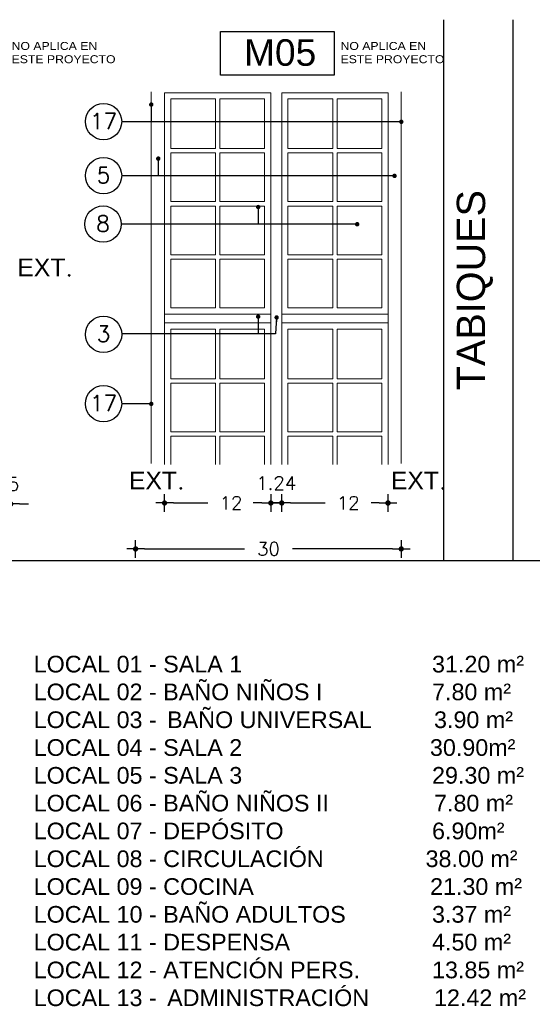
# Model space of a CAD drawing. Header units: metres. Extents: x -4243 to 4656, y 1445 to 4258.
# Tile 39 of 42: x 4531.995 to 4532.573, y 1553.19 to 1554.302. Entities that reach past the tile are written whole.
import ezdxf

# ---------------------------------------------------------------- set-up
doc = ezdxf.new("R2010")
doc.units = ezdxf.units.M
doc.header["$LTSCALE"] = 0.3
doc.header["$PDMODE"] = 3
for name, color, linetype in [('CAIF REFERENCIAS', 2, 'Continuous'), ('CAIF XREF TERMINACIONES$0$REFERENCIAS', 2, 'Continuous'), ('CAIF XREF TERMINACIONES$0$TEXTOS', 2, 'Continuous'), ('CAIF XREF TIPOS MUROS 1301$0$ACOT-P', 2, 'Continuous'), ('CAIF XREF TIPOS MUROS 1301$0$MUROS-MC4', 4, 'Continuous'), ('CAIF XREF TIPOS MUROS 1301$0$TEXTOS', 2, 'Continuous'), ('LO NUEVO', 1, 'Continuous')]:
    doc.layers.add(name, color=color, linetype=linetype)
doc.styles.add('CAIF XREF TERMINACIONES$0$arial', font='arial.ttf')
doc.styles.add('CAIF XREF TIPOS MUROS 1301$0$arial', font='arial.ttf')
doc.styles.add('CAIF XREF TIPOS MUROS 1301$0$ROMANS', font='romans.shx')
doc.dimstyles.new('CAIF XREF TIPOS MUROS 1301$0$ESC10', dxfattribs={"dimtxt": 0.015, "dimasz": 0.01, "dimexe": 0, "dimexo": 0.06, "dimgap": 0.015, "dimtad": 1, "dimtoh": 1, "dimlfac": 100, "dimzin": 9, "dimdsep": 46, "dimtxsty": 'CAIF XREF TIPOS MUROS 1301$0$ROMANS', "dimblk": 'CAIF XREF TIPOS MUROS 1301$0$PUNTO', "dimcen": 0, "dimse1": 1, "dimse2": 1, "dimclrd": 1, "dimadec": 0, "dimazin": 0, "dimtfac": 1.2, "dimtix": 1, "dimtmove": 2, "dimatfit": 3, "dimldrblk": 'CAIF XREF TIPOS MUROS 1301$0$PUNTO', "dimfxl": 1, "dimtvp": 0.866667, "dimtolj": 1, "dimtzin": 7, "dimarcsym": 0})

# ---------------------------------------------------------------- blocks, each defined once
blk = doc.blocks.new('CAIF XREF TIPOS MUROS 1301$0$PUNTO')
for p, q in [((-1, 0), (1, 0)), ((0, 1), (0, -1))]:
    blk.add_line(p, q)
at = {"const_width": 0.3}
blk.add_lwpolyline([(-0.15, 0, 1), (0.15, 0, 1)], format="xyb", close=True, dxfattribs=at)
blk = doc.blocks.new('*D531')
at = {"layer": 'CAIF XREF TIPOS MUROS 1301$0$ACOT-P', "color": 1, "lineweight": -2, "transparency": 16777216}
for p, q in [((4532.3005, 1553.7566), (4532.3395, 1553.7566)), ((4532.4005, 1553.7566), (4532.3916, 1553.7566))]:
    blk.add_line(p, q, dxfattribs=at)
at = {"layer": 'Defpoints', "color": 0, "transparency": 16777216}
for p in [(4532.2905, 1553.8), (4532.4105, 1553.8011), (4532.2905, 1553.7566)]:
    blk.add_point(p, dxfattribs=at)
at = {"layer": 'CAIF XREF TIPOS MUROS 1301$0$ACOT-P', "color": 1, "lineweight": -2, "transparency": 16777216, "xscale": 0.01, "yscale": 0.01, "zscale": 0.01, "rotation": 180}
blk.add_blockref('CAIF XREF TIPOS MUROS 1301$0$PUNTO', (4532.2905, 1553.7566), dxfattribs=at)
at = {"layer": 'CAIF XREF TIPOS MUROS 1301$0$ACOT-P', "color": 1, "lineweight": -2, "transparency": 16777216, "xscale": 0.01, "yscale": 0.01, "zscale": 0.01}
blk.add_blockref('CAIF XREF TIPOS MUROS 1301$0$PUNTO', (4532.4105, 1553.7566), dxfattribs=at)
at = {"layer": 'CAIF XREF TIPOS MUROS 1301$0$ACOT-P', "color": 0, "transparency": 16777216, "insert": (4532.3655, 1553.7566), "char_height": 0.015, "attachment_point": 5, "style": 'CAIF XREF TIPOS MUROS 1301$0$ROMANS'}
blk.add_mtext('\\A1;12', dxfattribs=at)
blk = doc.blocks.new('*D532')
at = {"layer": 'CAIF XREF TIPOS MUROS 1301$0$ACOT-P', "color": 1, "lineweight": -2, "transparency": 16777216}
for p, q in [((4532.1682, 1553.7566), (4532.2071, 1553.7566)), ((4532.2682, 1553.7566), (4532.2592, 1553.7566))]:
    blk.add_line(p, q, dxfattribs=at)
at = {"layer": 'Defpoints', "color": 0, "transparency": 16777216}
for p in [(4532.1582, 1553.8011), (4532.2782, 1553.8011), (4532.1582, 1553.7566)]:
    blk.add_point(p, dxfattribs=at)
at = {"layer": 'CAIF XREF TIPOS MUROS 1301$0$ACOT-P', "color": 1, "lineweight": -2, "transparency": 16777216, "xscale": 0.01, "yscale": 0.01, "zscale": 0.01, "rotation": 180}
blk.add_blockref('CAIF XREF TIPOS MUROS 1301$0$PUNTO', (4532.1582, 1553.7566), dxfattribs=at)
at = {"layer": 'CAIF XREF TIPOS MUROS 1301$0$ACOT-P', "color": 1, "lineweight": -2, "transparency": 16777216, "xscale": 0.01, "yscale": 0.01, "zscale": 0.01}
blk.add_blockref('CAIF XREF TIPOS MUROS 1301$0$PUNTO', (4532.2782, 1553.7566), dxfattribs=at)
at = {"layer": 'CAIF XREF TIPOS MUROS 1301$0$ACOT-P', "color": 0, "transparency": 16777216, "insert": (4532.2332, 1553.7566), "char_height": 0.015, "attachment_point": 5, "style": 'CAIF XREF TIPOS MUROS 1301$0$ROMANS'}
blk.add_mtext('\\A1;12', dxfattribs=at)
blk = doc.blocks.new('CAIF XREF TIPOS MUROS 1301$0$_Dot')
at = {"color": 0, "linetype": 'ByBlock', "lineweight": -2}
blk.add_line((-0.5, 0), (-1, 0), dxfattribs=at)
at = {"color": 0, "linetype": 'ByBlock', "const_width": 0.5}
blk.add_lwpolyline([(-0.25, 0, 1), (0.25, 0, 1)], format="xyb", close=True, dxfattribs=at)
blk = doc.blocks.new('*D533')
at = {"layer": 'CAIF XREF TIPOS MUROS 1301$0$ACOT-P', "color": 1, "lineweight": -2, "transparency": 16777216}
for p, q in [((4532.1355, 1553.7047), (4532.2484, 1553.7047)), ((4532.4155, 1553.7047), (4532.3027, 1553.7047))]:
    blk.add_line(p, q, dxfattribs=at)
at = {"layer": 'Defpoints', "color": 0, "transparency": 16777216}
for p in [(4532.1255, 1553.8011), (4532.4255, 1553.8011), (4532.1255, 1553.7047)]:
    blk.add_point(p, dxfattribs=at)
at = {"layer": 'CAIF XREF TIPOS MUROS 1301$0$ACOT-P', "color": 1, "lineweight": -2, "transparency": 16777216, "xscale": 0.01, "yscale": 0.01, "zscale": 0.01, "rotation": 180}
blk.add_blockref('CAIF XREF TIPOS MUROS 1301$0$PUNTO', (4532.1255, 1553.7047), dxfattribs=at)
at = {"layer": 'CAIF XREF TIPOS MUROS 1301$0$ACOT-P', "color": 1, "lineweight": -2, "transparency": 16777216, "xscale": 0.01, "yscale": 0.01, "zscale": 0.01}
blk.add_blockref('CAIF XREF TIPOS MUROS 1301$0$PUNTO', (4532.4255, 1553.7047), dxfattribs=at)
at = {"layer": 'CAIF XREF TIPOS MUROS 1301$0$ACOT-P', "color": 0, "transparency": 16777216, "insert": (4532.2755, 1553.7047), "char_height": 0.015, "attachment_point": 5, "style": 'CAIF XREF TIPOS MUROS 1301$0$ROMANS'}
blk.add_mtext('\\A1;30', dxfattribs=at)
blk = doc.blocks.new('*D534')
at = {"layer": 'CAIF XREF TIPOS MUROS 1301$0$ACOT-P', "color": 1, "lineweight": -2, "transparency": 16777216}
for p, q in [((4532.2682, 1553.7566), (4532.2582, 1553.7566)), ((4532.2905, 1553.7566), (4532.2782, 1553.7566)), ((4532.3005, 1553.7566), (4532.3105, 1553.7566))]:
    blk.add_line(p, q, dxfattribs=at)
at = {"layer": 'Defpoints', "color": 0, "transparency": 16777216}
for p in [(4532.2782, 1553.8), (4532.2905, 1553.8), (4532.2782, 1553.7566)]:
    blk.add_point(p, dxfattribs=at)
at = {"layer": 'CAIF XREF TIPOS MUROS 1301$0$ACOT-P', "color": 1, "lineweight": -2, "transparency": 16777216, "xscale": 0.01, "yscale": 0.01, "zscale": 0.01}
blk.add_blockref('CAIF XREF TIPOS MUROS 1301$0$PUNTO', (4532.2782, 1553.7566), dxfattribs=at)
at = {"layer": 'CAIF XREF TIPOS MUROS 1301$0$ACOT-P', "color": 1, "lineweight": -2, "transparency": 16777216, "xscale": 0.01, "yscale": 0.01, "zscale": 0.01, "rotation": 180}
blk.add_blockref('CAIF XREF TIPOS MUROS 1301$0$PUNTO', (4532.2905, 1553.7566), dxfattribs=at)
at = {"layer": 'CAIF XREF TIPOS MUROS 1301$0$ACOT-P', "color": 0, "transparency": 16777216, "insert": (4532.2843, 1553.7791), "char_height": 0.015, "attachment_point": 5, "style": 'CAIF XREF TIPOS MUROS 1301$0$ROMANS'}
blk.add_mtext('\\A1;1.24', dxfattribs=at)
blk = doc.blocks.new('*D545')
at = {"layer": 'CAIF XREF TIPOS MUROS 1301$0$ACOT-P', "color": 1, "lineweight": -2, "transparency": 16777216}
for p, q in [((4531.9595, 1553.7555), (4531.9495, 1553.7555)), ((4531.9845, 1553.7555), (4531.9695, 1553.7555)), ((4531.9945, 1553.7555), (4532.0045, 1553.7555))]:
    blk.add_line(p, q, dxfattribs=at)
at = {"layer": 'Defpoints', "color": 0, "transparency": 16777216}
for p in [(4531.9695, 1553.8), (4531.9845, 1553.8), (4531.9695, 1553.7555)]:
    blk.add_point(p, dxfattribs=at)
at = {"layer": 'CAIF XREF TIPOS MUROS 1301$0$ACOT-P', "color": 1, "lineweight": -2, "transparency": 16777216, "xscale": 0.01, "yscale": 0.01, "zscale": 0.01}
blk.add_blockref('CAIF XREF TIPOS MUROS 1301$0$PUNTO', (4531.9695, 1553.7555), dxfattribs=at)
at = {"layer": 'CAIF XREF TIPOS MUROS 1301$0$ACOT-P', "color": 1, "lineweight": -2, "transparency": 16777216, "xscale": 0.01, "yscale": 0.01, "zscale": 0.01, "rotation": 180}
blk.add_blockref('CAIF XREF TIPOS MUROS 1301$0$PUNTO', (4531.9845, 1553.7555), dxfattribs=at)
at = {"layer": 'CAIF XREF TIPOS MUROS 1301$0$ACOT-P', "color": 0, "transparency": 16777216, "insert": (4531.9779, 1553.778), "char_height": 0.015, "attachment_point": 5, "style": 'CAIF XREF TIPOS MUROS 1301$0$ROMANS'}
blk.add_mtext('\\A1;1.5', dxfattribs=at)

msp = doc.modelspace()

# ---------------------------------------------------------------- linework, layer by layer
at = {"layer": 'CAIF REFERENCIAS'}
msp.add_lwpolyline([(4532.55176, 1553.69154), (4532.55176, 1554.30245)], dxfattribs=at)
at = {"layer": 'CAIF XREF TERMINACIONES$0$REFERENCIAS'}
for p, q in [((4532.47352, 1553.69154), (4532.47352, 1554.30245)), ((4528.74697, 1553.69154), (4534.24515, 1553.69154))]:
    msp.add_line(p, q, dxfattribs=at)
at = {"layer": 'CAIF XREF TIPOS MUROS 1301$0$MUROS-MC4', "color": 2, "linetype": 'Continuous', "lineweight": 13}
for p, q in [((4532.14316, 1554.22107), (4532.14316, 1553.80107)), ((4532.15816, 1554.22), (4532.27816, 1554.22)), ((4532.15816, 1554.22), (4532.15816, 1553.97)), ((4532.27816, 1554.22), (4532.27816, 1553.97)), ((4532.41053, 1554.22), (4532.29053, 1554.22)), ((4532.29053, 1554.22), (4532.29053, 1553.97)), ((4532.41053, 1554.22), (4532.41053, 1553.97)), ((4532.42553, 1554.22107), (4532.42553, 1553.80107)), ((4532.16516, 1554.213), (4532.21566, 1554.213)), ((4532.16516, 1554.213), (4532.16516, 1554.157)), ((4532.21566, 1554.213), (4532.21566, 1554.157)), ((4532.27116, 1554.213), (4532.22066, 1554.213)), ((4532.22066, 1554.213), (4532.22066, 1554.157)), ((4532.27116, 1554.213), (4532.27116, 1554.157)), ((4532.29753, 1554.213), (4532.29753, 1554.157)), ((4532.29753, 1554.213), (4532.34803, 1554.213)), ((4532.34803, 1554.213), (4532.34803, 1554.157)), ((4532.40353, 1554.213), (4532.35303, 1554.213)), ((4532.35303, 1554.213), (4532.35303, 1554.157)), ((4532.40353, 1554.213), (4532.40353, 1554.157)), ((4532.16516, 1554.157), (4532.21566, 1554.157)), ((4532.16516, 1554.152), (4532.16516, 1554.097)), ((4532.16516, 1554.152), (4532.21566, 1554.152)), ((4532.21566, 1554.152), (4532.21566, 1554.097)), ((4532.27116, 1554.157), (4532.22066, 1554.157)), ((4532.22066, 1554.152), (4532.22066, 1554.097)), ((4532.27116, 1554.152), (4532.22066, 1554.152)), ((4532.27116, 1554.152), (4532.27116, 1554.097)), ((4532.29753, 1554.157), (4532.34803, 1554.157)), ((4532.29753, 1554.152), (4532.29753, 1554.097)), ((4532.29753, 1554.152), (4532.34803, 1554.152)), ((4532.34803, 1554.152), (4532.34803, 1554.097)), ((4532.40353, 1554.157), (4532.35303, 1554.157)), ((4532.35303, 1554.152), (4532.35303, 1554.097)), ((4532.40353, 1554.152), (4532.35303, 1554.152)), ((4532.40353, 1554.152), (4532.40353, 1554.097)), ((4532.16516, 1554.097), (4532.21566, 1554.097)), ((4532.27116, 1554.097), (4532.22066, 1554.097)), ((4532.29753, 1554.097), (4532.34803, 1554.097)), ((4532.40353, 1554.097), (4532.35303, 1554.097)), ((4532.16516, 1554.092), (4532.21566, 1554.092)), ((4532.16516, 1554.092), (4532.16516, 1554.037)), ((4532.21566, 1554.092), (4532.21566, 1554.037)), ((4532.27116, 1554.092), (4532.22066, 1554.092)), ((4532.22066, 1554.092), (4532.22066, 1554.037)), ((4532.27116, 1554.092), (4532.27116, 1554.037)), ((4532.29753, 1554.092), (4532.29753, 1554.037)), ((4532.29753, 1554.092), (4532.34803, 1554.092)), ((4532.34803, 1554.092), (4532.34803, 1554.037)), ((4532.35303, 1554.092), (4532.35303, 1554.037)), ((4532.40353, 1554.092), (4532.35303, 1554.092)), ((4532.40353, 1554.092), (4532.40353, 1554.037)), ((4532.16516, 1554.037), (4532.21566, 1554.037)), ((4532.16516, 1554.032), (4532.16516, 1553.977)), ((4532.16516, 1554.032), (4532.21566, 1554.032)), ((4532.21566, 1554.032), (4532.21566, 1553.977)), ((4532.27116, 1554.037), (4532.22066, 1554.037)), ((4532.27116, 1554.032), (4532.22066, 1554.032)), ((4532.22066, 1554.032), (4532.22066, 1553.977)), ((4532.27116, 1554.032), (4532.27116, 1553.977)), ((4532.29753, 1554.037), (4532.34803, 1554.037)), ((4532.29753, 1554.032), (4532.34803, 1554.032)), ((4532.29753, 1554.032), (4532.29753, 1553.977)), ((4532.34803, 1554.032), (4532.34803, 1553.977)), ((4532.40353, 1554.037), (4532.35303, 1554.037)), ((4532.35303, 1554.032), (4532.35303, 1553.977)), ((4532.40353, 1554.032), (4532.35303, 1554.032)), ((4532.40353, 1554.032), (4532.40353, 1553.977)), ((4532.16516, 1553.977), (4532.21566, 1553.977)), ((4532.27116, 1553.977), (4532.22066, 1553.977)), ((4532.29753, 1553.977), (4532.34803, 1553.977)), ((4532.40353, 1553.977), (4532.35303, 1553.977)), ((4532.15816, 1553.97), (4532.27816, 1553.97)), ((4532.41053, 1553.97), (4532.29053, 1553.97)), ((4532.15816, 1553.96), (4532.27816, 1553.96)), ((4532.15816, 1553.96), (4532.27816, 1553.96)), ((4532.15816, 1553.96), (4532.15816, 1553.8)), ((4532.16516, 1553.953), (4532.16516, 1553.897)), ((4532.16516, 1553.953), (4532.21566, 1553.953)), ((4532.21566, 1553.953), (4532.21566, 1553.897)), ((4532.27116, 1553.953), (4532.22066, 1553.953)), ((4532.22066, 1553.953), (4532.22066, 1553.897)), ((4532.27116, 1553.953), (4532.27116, 1553.897)), ((4532.27816, 1553.96), (4532.27816, 1553.8)), ((4532.41053, 1553.96), (4532.29053, 1553.96)), ((4532.41053, 1553.96), (4532.29053, 1553.96)), ((4532.29053, 1553.96), (4532.29053, 1553.8)), ((4532.29753, 1553.953), (4532.34803, 1553.953)), ((4532.29753, 1553.953), (4532.29753, 1553.897)), ((4532.34803, 1553.953), (4532.34803, 1553.897)), ((4532.35303, 1553.953), (4532.35303, 1553.897)), ((4532.40353, 1553.953), (4532.35303, 1553.953)), ((4532.40353, 1553.953), (4532.40353, 1553.897)), ((4532.41053, 1553.96), (4532.41053, 1553.8)), ((4532.16516, 1553.897), (4532.21566, 1553.897)), ((4532.27116, 1553.897), (4532.22066, 1553.897)), ((4532.29753, 1553.897), (4532.34803, 1553.897)), ((4532.40353, 1553.897), (4532.35303, 1553.897)), ((4532.16516, 1553.892), (4532.21566, 1553.892)), ((4532.16516, 1553.892), (4532.16516, 1553.837)), ((4532.21566, 1553.892), (4532.21566, 1553.837)), ((4532.27116, 1553.892), (4532.22066, 1553.892)), ((4532.22066, 1553.892), (4532.22066, 1553.837)), ((4532.27116, 1553.892), (4532.27116, 1553.837)), ((4532.29753, 1553.892), (4532.29753, 1553.837)), ((4532.29753, 1553.892), (4532.34803, 1553.892)), ((4532.34803, 1553.892), (4532.34803, 1553.837)), ((4532.35303, 1553.892), (4532.35303, 1553.837)), ((4532.40353, 1553.892), (4532.35303, 1553.892)), ((4532.40353, 1553.892), (4532.40353, 1553.837)), ((4532.16516, 1553.837), (4532.21566, 1553.837)), ((4532.16516, 1553.832), (4532.16516, 1553.8)), ((4532.16516, 1553.832), (4532.21566, 1553.832)), ((4532.21566, 1553.832), (4532.21566, 1553.8)), ((4532.27116, 1553.837), (4532.22066, 1553.837)), ((4532.22066, 1553.832), (4532.22066, 1553.8)), ((4532.27116, 1553.832), (4532.22066, 1553.832)), ((4532.27116, 1553.832), (4532.27116, 1553.8)), ((4532.29753, 1553.837), (4532.34803, 1553.837)), ((4532.29753, 1553.832), (4532.29753, 1553.8)), ((4532.29753, 1553.832), (4532.34803, 1553.832)), ((4532.34803, 1553.832), (4532.34803, 1553.8)), ((4532.40353, 1553.837), (4532.35303, 1553.837)), ((4532.35303, 1553.832), (4532.35303, 1553.8)), ((4532.40353, 1553.832), (4532.35303, 1553.832)), ((4532.40353, 1553.832), (4532.40353, 1553.8))]:
    msp.add_line(p, q, dxfattribs=at)
at = {"layer": 'CAIF XREF TIPOS MUROS 1301$0$MUROS-MC4', "linetype": 'Continuous', "lineweight": 13}
for p, q in [((4532.15816, 1554.21894), (4532.15816, 1553.8)), ((4532.27816, 1554.22), (4532.27816, 1553.8)), ((4532.29053, 1554.22), (4532.29053, 1553.8)), ((4532.41053, 1554.21894), (4532.41053, 1553.8))]:
    msp.add_line(p, q, dxfattribs=at)
at = {"layer": 'CAIF XREF TIPOS MUROS 1301$0$MUROS-MC4', "color": 2, "linetype": 'Continuous', "lineweight": 13}
for points in [[(4532.15816, 1553.98459), (4532.15816, 1553.97)], [(4532.41053, 1553.98459), (4532.41053, 1553.97)]]:
    msp.add_lwpolyline(points, dxfattribs=at)
at = {"layer": 'CAIF XREF TIPOS MUROS 1301$0$TEXTOS', "color": 5}
for centre in [(4532.08929, 1554.18734), (4532.08929, 1554.1263), (4532.08872, 1554.07163), (4532.0893, 1553.94706), (4532.08929, 1553.86874)]:
    msp.add_circle(centre, 0.0205, dxfattribs=at)
at = {"layer": 'LO NUEVO'}
msp.add_lwpolyline([(4532.22147, 1554.28924), (4532.3496, 1554.28924), (4532.3496, 1554.23967), (4532.22147, 1554.23967)], close=True, dxfattribs=at)

# ---------------------------------------------------------------- texts
at = {"layer": 'CAIF XREF TERMINACIONES$0$TEXTOS', "color": 2, "style": 'CAIF XREF TERMINACIONES$0$arial'}
for s, insert, char_height, width, attachment_point in [('{\\W1.1;NO APLICA EN \\PESTE PROYECTO}', (4531.9855, 1554.27728), 0.0089811, 0.4554138, 1), ('{\\W1.1;NO APLICA EN \\PESTE PROYECTO}', (4532.35693, 1554.27728), 0.0089811, 0.4554138, 1), ('LOCAL 01 - SALA 1^I^I          31.20 m² \\PLOCAL 02 - BAÑO NIÑOS I^I          7.80 m²^I\\PLOCAL 03 - ^IBAÑO UNIVERSAL^I3.90 m²\\PLOCAL 04 - SALA 2                             30.90m²\\PLOCAL 05 - SALA 3^I^I          29.30 m²\\PLOCAL 06 - BAÑO NIÑOS II^I^I7.80 m²\\PLOCAL 07 - DEPÓSITO^I^I          6.90m²\\PLOCAL 08 - CIRCULACIÓN^I         38.00 m²\\PLOCAL 09 - COCINA^I                    21.30 m²  \\PLOCAL 10 - BAÑO ADULTOS^I          3.37 m²\\PLOCAL 11 - DESPENSA^I^I          4.50 m²\\PLOCAL 12 - ATENCIÓN PERS.^I          13.85 m²\\PLOCAL 13 - ^IADMINISTRACIÓN  ^I12.42 m²', (4532.01042, 1553.38609), 0.0188364, 0.6401093, 4)]:
    msp.add_mtext(s, dxfattribs=dict(at, insert=insert, char_height=char_height, width=width, attachment_point=attachment_point))
at = {"layer": 'CAIF XREF TIPOS MUROS 1301$0$TEXTOS', "color": 2}
for s, insert, char_height, width, attachment_point, style in [('M05', (4532.28872, 1554.26518), 0.03, 0.0728571, 5, 'CAIF XREF TIPOS MUROS 1301$0$arial'), ('{\\fArial|b0|i0|c0|p34;EXT}.', (4531.9919, 1554.0227), 0.02, 0.0542857, 4, 'CAIF XREF TIPOS MUROS 1301$0$ROMANS'), ('{\\fArial|b0|i0|c0|p34;EXT}.', (4532.18086, 1553.78208), 0.02, 0.0135584, 6, 'CAIF XREF TIPOS MUROS 1301$0$ROMANS'), ('{\\fArial|b0|i0|c0|p34;EXT}.', (4532.41374, 1553.78208), 0.02, 0.0542857, 4, 'CAIF XREF TIPOS MUROS 1301$0$ROMANS')]:
    msp.add_mtext(s, dxfattribs=dict(at, insert=insert, char_height=char_height, width=width, attachment_point=attachment_point, style=style))
at = {"layer": 'CAIF XREF TIPOS MUROS 1301$0$TEXTOS', "char_height": 0.018, "width": 0.0128571, "attachment_point": 5, "style": 'CAIF XREF TIPOS MUROS 1301$0$ROMANS'}
for s, insert in [('17', (4532.08929, 1554.18788)), ('5', (4532.08929, 1554.12683)), ('8', (4532.08872, 1554.07216)), ('3', (4532.0893, 1553.94759)), ('17', (4532.08929, 1553.86928))]:
    msp.add_mtext(s, dxfattribs=dict(at, insert=insert))
at = {"layer": 'CAIF XREF TIPOS MUROS 1301$0$TEXTOS', "color": 7, "insert": (4532.50859, 1553.997), "char_height": 0.032, "width": 0.6109091, "attachment_point": 5, "rotation": 90, "style": 'CAIF XREF TIPOS MUROS 1301$0$ROMANS'}
msp.add_mtext('{\\fArial|b0|i0|c0|p34;TABIQUES}', dxfattribs=at)

# ---------------------------------------------------------------- dimensions: what is measured, and where the dimension line sits
at = {"layer": 'CAIF XREF TIPOS MUROS 1301$0$ACOT-P'}
for base, p1, p2, picture, middle in [((4531.96954, 1553.75553), (4531.98454, 1553.8), (4531.96954, 1553.8), '*D545', (4531.97786, 1553.77803)), ((4532.12553, 1553.70468), (4532.42553, 1553.80107), (4532.12553, 1553.80107), '*D533', (4532.27553, 1553.70468)), ((4532.15816, 1553.75659), (4532.27816, 1553.80107), (4532.15816, 1553.80107), '*D532', (4532.23316, 1553.75659)), ((4532.29053, 1553.75659), (4532.41053, 1553.80107), (4532.29053, 1553.8), '*D531', (4532.36553, 1553.75659))]:
    dim = msp.add_linear_dim(base=base, p1=p1, p2=p2, angle=180, dimstyle='CAIF XREF TIPOS MUROS 1301$0$ESC10', dxfattribs=at)
    dim.commit()
    dim.dimension.update_dxf_attribs({"geometry": picture, "text_midpoint": middle, "dimtype": 160})
dim = msp.add_linear_dim(base=(4532.27816, 1553.75659), p1=(4532.29053, 1553.8), p2=(4532.27816, 1553.8), angle=180, dimstyle='CAIF XREF TIPOS MUROS 1301$0$ESC10', dxfattribs=at)
dim.commit()
dim.dimension.update_dxf_attribs({"geometry": '*D534', "text_midpoint": (4532.28434, 1553.77909)})

# ---------------------------------------------------------------- leaders
at = {"layer": 'CAIF XREF TIPOS MUROS 1301$0$TEXTOS'}
for points in [[(4532.14316, 1554.20659), (4532.14316, 1554.18712)], [(4532.42553, 1554.18712), (4532.10979, 1554.18712)], [(4532.1511, 1554.14554), (4532.1511, 1554.12607)], [(4532.41789, 1554.12607), (4532.10979, 1554.12607)], [(4532.26392, 1554.09087), (4532.26392, 1554.07141)], [(4532.3757, 1554.07141), (4532.10923, 1554.07141)], [(4532.28473, 1553.96613), (4532.28365, 1553.94759), (4532.1098, 1553.94759)], [(4532.26392, 1553.96706), (4532.26392, 1553.94759)], [(4532.14316, 1553.86852), (4532.10979, 1553.86852)]]:
    msp.add_leader(points, dimstyle='CAIF XREF TIPOS MUROS 1301$0$ESC10', override={"dimasz": 0.005, "dimtad": 0, "dimclrd": 5, "dimldrblk": 'CAIF XREF TIPOS MUROS 1301$0$_Dot'}, dxfattribs=at)

doc.saveas('drawing.dxf')
